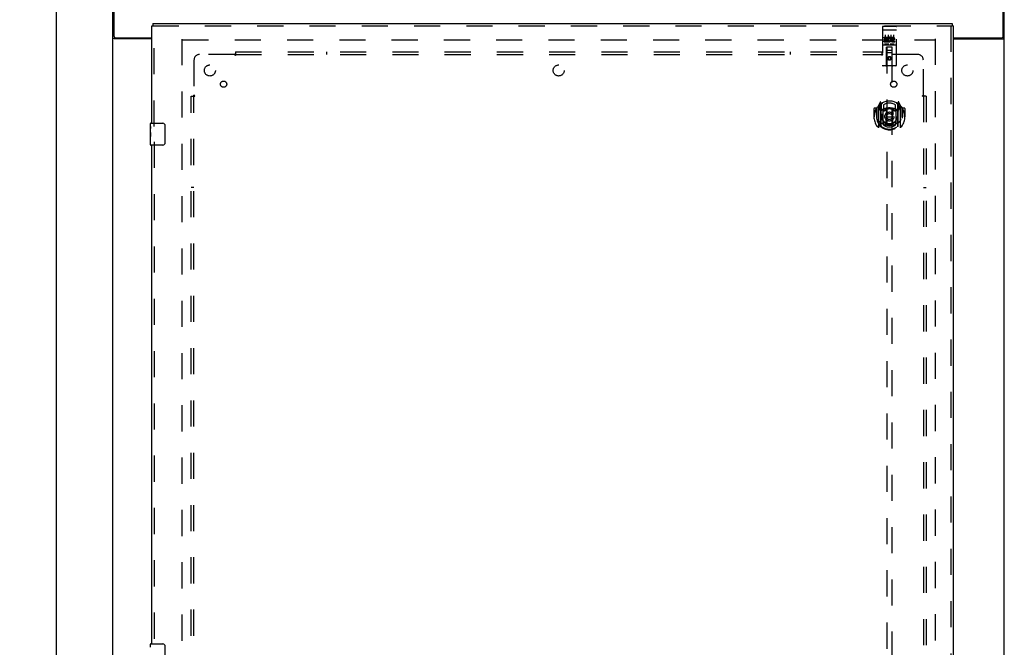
# Model space of a CAD drawing. Header units: inches. Extents: x 0 to 215, y 0 to 139.
# Tile 49 of 117: x 62 to 106, y 64 to 92. Entities that reach past the tile are written whole.
import ezdxf

# ---------------------------------------------------------------- set-up
doc = ezdxf.new("R2010")
doc.units = ezdxf.units.IN
doc.header["$LTSCALE"] = 11.804375
doc.header["$MEASUREMENT"] = 0
doc.linetypes.add('HIDDEN', pattern=[0.2, 0.1, -0.1])
doc.layers.get('0').update_dxf_attribs({"linetype": 'CONTINUOUS'})
for name, color, linetype in [('DEFAULT_2', 8, 'HIDDEN'), ('DIMENSIONS', 7, 'CONTINUOUS'), ('DOOR_ASSEMBLY', 7, 'CONTINUOUS'), ('SUBPANEL', 7, 'CONTINUOUS')]:
    doc.layers.add(name, color=color, linetype=linetype)
doc.styles.get("Standard").update_dxf_attribs({"font": 'arial.ttf'})
doc.dimstyles.new('DIMSTYLE_1', dxfattribs={"dimtxt": 0.946875, "dimasz": 1.2625, "dimexe": 0.09, "dimexo": 0.07, "dimgap": 0.0375, "dimtad": 0, "dimtih": 1, "dimtoh": 1, "dimzin": 4, "dimdsep": 46, "dimtxsty": 'Standard', "dimblk": '_FILLED', "dimblk1": '_FILLED', "dimblk2": '_FILLED', "dimcen": 0.09, "dimadec": 3, "dimazin": 1, "dimtfac": 1, "dimtdec": 3, "dimtofl": 0, "dimtmove": 0, "dimatfit": 3, "dimldrblk": '_FILLED', "dimfxl": 0, "dimtolj": 1, "dimtzin": 4, "dimarcsym": 0})

# ---------------------------------------------------------------- blocks, each defined once
blk = doc.blocks.new('_FILLED')
at = {"color": 0, "linetype": 'ByBlock'}
blk.add_solid([(0, 0), (-1, 0.2), (-1, -0.2)], dxfattribs=at)
blk = doc.blocks.new('*D10')
at = {"layer": 'DIMENSIONS', "color": 2, "linetype": 'Continuous'}
for p, q in [((65.304, 95.001), (62.38, 95.001)), ((63.516, 95.001), (63.516, 52.948)), ((63.516, 9.001), (63.516, 51.054)), ((65.304, 9.001), (62.38, 9.001))]:
    blk.add_line(p, q, dxfattribs=at)
at = {"layer": 'DIMENSIONS', "color": 2, "linetype": 'Continuous', "xscale": 1.2625, "yscale": 1.2625, "zscale": 1.2625}
for p, rotation in [((63.516, 95.001), 90), ((63.516, 9.001), 270)]:
    blk.add_blockref('_FILLED', p, dxfattribs=dict(at, rotation=rotation))
at = {"layer": 'DIMENSIONS', "color": 2, "linetype": 'Continuous', "insert": (63.516, 52.474), "char_height": 0.9469, "width": 3.30878, "attachment_point": 2, "line_spacing_factor": 0.9}
blk.add_mtext('86.00', dxfattribs=at)

msp = doc.modelspace()

# ---------------------------------------------------------------- linework, layer by layer
at = {"color": 3, "linetype": 'Continuous'}
for p, q in [((66.075, 9.105), (66.075, 94.897)), ((66.127, 91.665), (66.127, 95.001)), ((106.273, 91.665), (106.273, 95.001)), ((106.325, 9.105), (106.325, 94.897)), ((66.187, 91.605), (67.825, 91.605)), ((104.013, 91.605), (106.213, 91.605)), ((67.825, 91.553), (66.145, 91.553)), ((104.013, 91.553), (106.256, 91.553))]:
    msp.add_line(p, q, dxfattribs=at)
for points in [[(66.119, 91.565), (66.111, 91.567), (66.107, 91.569), (66.103, 91.57), (66.1, 91.572), (66.096, 91.573), (66.093, 91.574), (66.09, 91.576), (66.087, 91.577), (66.085, 91.579), (66.082, 91.581), (66.081, 91.582), (66.079, 91.584), (66.078, 91.586), (66.077, 91.588), (66.076, 91.589), (66.076, 91.591), (66.075, 91.594)], [(66.145, 91.553), (66.143, 91.554), (66.141, 91.556), (66.138, 91.558), (66.135, 91.559), (66.131, 91.561), (66.127, 91.562), (66.123, 91.563), (66.119, 91.565)], [(106.256, 91.553), (106.258, 91.554), (106.26, 91.556), (106.263, 91.558), (106.266, 91.559), (106.27, 91.561), (106.274, 91.562), (106.278, 91.563), (106.282, 91.565), (106.29, 91.567)], [(106.29, 91.567), (106.294, 91.569), (106.298, 91.57), (106.301, 91.572), (106.305, 91.573), (106.308, 91.574), (106.311, 91.576), (106.314, 91.577), (106.316, 91.579), (106.318, 91.581), (106.32, 91.582), (106.322, 91.584), (106.323, 91.586), (106.324, 91.588), (106.325, 91.589), (106.325, 91.591), (106.325, 91.594)]]:
    msp.add_lwpolyline(points, dxfattribs=at)
for centre, start, end in [((66.187, 91.665), 180, 270), ((106.213, 91.665), 270, 360)]:
    msp.add_arc(centre, 0.06, start, end, dxfattribs=at)
at = {"layer": 'DEFAULT_2', "color": 8, "linetype": 'HIDDEN'}
for p, q in [((69.2, 12.449), (69.2, 91.553)), ((69.214, 91.501), (103.186, 91.501)), ((103.2, 91.553), (103.2, 12.449))]:
    msp.add_line(p, q, dxfattribs=at)
at = {"layer": 'DOOR_ASSEMBLY', "color": 3, "linetype": 'Continuous'}
for p, q in [((67.825, 87.751), (67.825, 92.147)), ((67.867, 92.251), (103.971, 92.251)), ((104.013, 92.147), (104.013, 11.855)), ((67.825, 64.251), (67.825, 86.751))]:
    msp.add_line(p, q, dxfattribs=at)
at = {"layer": 'DOOR_ASSEMBLY', "color": 7, "linetype": 'Continuous'}
for p, q in [((67.825, 92.147), (67.867, 92.147)), ((67.867, 92.251), (67.867, 92.147)), ((103.971, 92.251), (103.971, 92.147)), ((104.013, 92.147), (103.971, 92.147)), ((67.765, 87.59), (67.765, 87.736)), ((67.78, 87.751), (68.32, 87.751)), ((68.42, 87.651), (68.42, 86.851)), ((67.765, 87.332), (67.765, 87.589)), ((67.771, 87.534), (67.765, 87.534)), ((67.765, 87.366), (67.772, 87.366)), ((67.765, 86.766), (67.765, 87.33)), ((67.767, 87.303), (67.765, 87.303)), ((67.765, 87.171), (67.771, 87.171)), ((67.767, 87.305), (67.769, 87.283)), ((67.772, 87.366), (67.772, 87.502)), ((67.765, 87.135), (67.772, 87.135)), ((67.765, 87.073), (67.772, 87.073)), ((67.765, 86.905), (67.772, 86.905)), ((67.772, 86.905), (67.772, 87.135)), ((68.32, 86.751), (67.78, 86.751)), ((67.765, 64.09), (67.765, 64.236)), ((67.78, 64.251), (68.32, 64.251)), ((68.42, 64.151), (68.42, 63.351))]:
    msp.add_line(p, q, dxfattribs=at)
at = {"layer": 'DOOR_ASSEMBLY', "color": 8, "linetype": 'HIDDEN'}
for p, q in [((67.867, 92.147), (103.971, 92.147)), ((67.929, 87.596), (67.929, 92.147)), ((100.825, 92.088), (100.825, 90.363)), ((100.855, 92.118), (101.42, 92.118)), ((101.45, 90.363), (101.45, 92.088)), ((103.909, 92.147), (103.909, 11.855)), ((100.842, 91.96), (100.841, 91.959)), ((100.843, 91.96), (100.842, 91.96)), ((100.844, 91.96), (100.843, 91.96)), ((100.844, 91.96), (100.844, 91.96)), ((100.845, 91.96), (100.844, 91.96)), ((100.846, 91.96), (100.845, 91.96)), ((100.847, 91.96), (100.846, 91.96)), ((100.848, 91.96), (100.847, 91.96)), ((100.848, 91.96), (100.848, 91.96)), ((100.849, 91.96), (100.848, 91.96)), ((100.85, 91.96), (100.849, 91.96)), ((100.851, 91.96), (100.85, 91.96)), ((100.852, 91.96), (100.851, 91.96)), ((100.852, 91.96), (100.852, 91.96)), ((100.853, 91.96), (100.852, 91.96)), ((100.854, 91.96), (100.853, 91.96)), ((100.855, 91.96), (100.854, 91.96)), ((100.855, 91.96), (101.42, 91.96)), ((100.906, 91.583), (100.906, 91.626)), ((100.906, 91.626), (101.062, 91.626)), ((100.95, 91.727), (100.95, 91.421)), ((101.062, 91.448), (101.062, 91.626)), ((101.087, 91.577), (101.07, 91.617)), ((101.075, 91.727), (101.075, 91.421)), ((101.2, 91.727), (101.2, 91.421)), ((101.218, 91.583), (101.218, 91.626)), ((101.218, 91.626), (101.311, 91.626)), ((101.325, 91.727), (101.325, 91.421)), ((101.42, 91.96), (101.421, 91.96)), ((101.421, 91.96), (101.422, 91.96)), ((101.422, 91.96), (101.423, 91.96)), ((101.423, 91.96), (101.424, 91.96)), ((101.424, 91.96), (101.425, 91.96)), ((101.425, 91.96), (101.425, 91.96)), ((101.425, 91.96), (101.426, 91.96)), ((101.426, 91.96), (101.427, 91.96)), ((101.427, 91.96), (101.428, 91.96)), ((101.428, 91.96), (101.429, 91.96)), ((101.429, 91.96), (101.43, 91.96)), ((101.43, 91.96), (101.43, 91.96)), ((101.43, 91.96), (101.431, 91.96)), ((101.431, 91.96), (101.432, 91.96)), ((101.432, 91.96), (101.433, 91.96)), ((101.433, 91.96), (101.433, 91.96)), ((100.855, 91.29), (101.42, 91.29)), ((100.906, 91.583), (101.02, 91.583)), ((100.906, 91.412), (100.906, 91.455)), ((100.906, 91.455), (101.02, 91.455)), ((100.906, 91.412), (101.062, 91.412)), ((100.927, 91.498), (100.927, 91.541)), ((100.927, 91.541), (101.02, 91.541)), ((100.927, 91.498), (101.02, 91.498)), ((101.099, 91.306), (100.927, 91.306)), ((101.008, 90.363), (101.011, 91.173)), ((101.033, 91.173), (101.011, 91.173)), ((101.013, 91.173), (101.013, 54.172)), ((101.02, 91.541), (101.02, 91.583)), ((101.02, 91.455), (101.02, 91.498)), ((101.243, 91.173), (101.033, 91.173)), ((101.062, 91.448), (101.075, 91.467)), ((101.062, 91.412), (101.062, 91.425)), ((101.066, 91.423), (101.062, 91.425)), ((101.349, 91.306), (101.177, 91.306)), ((101.218, 91.583), (101.311, 91.583)), ((101.264, 91.173), (101.243, 91.173)), ((101.263, 54.172), (101.263, 91.173)), ((101.268, 90.363), (101.264, 91.173)), ((101.278, 91.498), (101.325, 91.498)), ((101.282, 91.539), (101.311, 91.539)), ((101.282, 91.455), (101.375, 91.455)), ((101.282, 91.412), (101.375, 91.412)), ((101.375, 91.412), (101.375, 91.455)), ((101.265, 90.923), (101.01, 90.923)), ((101.053, 91.048), (101.223, 91.048)), ((101.138, 90.745), (101.075, 90.709)), ((101.075, 90.709), (101.075, 90.637)), ((101.075, 90.709), (101.085, 90.703)), ((101.138, 90.734), (101.085, 90.703)), ((101.138, 90.745), (101.138, 90.734)), ((101.2, 90.709), (101.138, 90.745)), ((101.19, 90.703), (101.138, 90.734)), ((101.2, 90.709), (101.19, 90.703)), ((101.2, 90.637), (101.2, 90.709)), ((101.42, 90.333), (100.855, 90.333)), ((101.075, 90.637), (101.085, 90.643)), ((101.075, 90.637), (101.138, 90.601)), ((101.085, 90.703), (101.085, 90.643)), ((101.085, 90.643), (101.138, 90.612)), ((101.138, 90.612), (101.19, 90.643)), ((101.138, 90.601), (101.2, 90.637)), ((101.138, 90.601), (101.138, 90.612)), ((101.19, 90.643), (101.19, 90.703)), ((101.2, 90.637), (101.19, 90.643)), ((100.638, 88.513), (100.638, 87.546)), ((100.713, 88.699), (100.642, 88.524)), ((100.695, 88.508), (100.695, 88.358)), ((100.763, 88.508), (100.695, 88.508)), ((100.704, 88.501), (100.733, 88.455)), ((100.735, 88.619), (100.734, 88.619)), ((100.734, 88.619), (100.734, 88.619)), ((100.734, 88.619), (100.734, 88.619)), ((100.755, 88.616), (100.741, 88.696)), ((100.755, 87.599), (100.755, 88.616)), ((100.763, 88.568), (100.833, 88.677)), ((100.763, 87.624), (100.763, 88.627)), ((100.765, 88.603), (100.765, 88.395)), ((100.863, 88.581), (100.863, 88.328)), ((101.413, 88.328), (101.413, 88.581)), ((101.443, 88.677), (101.513, 88.568)), ((101.51, 88.395), (101.51, 88.603)), ((101.513, 87.624), (101.513, 88.627)), ((101.58, 88.508), (101.513, 88.508)), ((101.535, 88.696), (101.52, 88.616)), ((101.52, 88.616), (101.52, 87.599)), ((101.542, 88.619), (101.537, 88.622)), ((101.543, 88.455), (101.572, 88.501)), ((101.634, 88.524), (101.563, 88.699)), ((101.58, 88.358), (101.58, 88.508)), ((101.638, 87.546), (101.638, 88.513)), ((100.438, 88.403), (100.438, 88.029)), ((100.555, 88.418), (100.453, 88.418)), ((100.555, 88.418), (100.555, 88.029)), ((100.563, 88.403), (100.555, 88.418)), ((100.563, 88.44), (100.563, 87.983)), ((100.695, 88.358), (100.755, 88.358)), ((100.855, 88.357), (100.783, 88.357)), ((100.785, 88.375), (100.851, 88.375)), ((100.855, 87.716), (100.855, 88.347)), ((100.975, 88.374), (101.005, 88.029)), ((101.301, 88.374), (101.27, 88.029)), ((101.493, 88.357), (101.42, 88.357)), ((101.42, 88.347), (101.42, 87.716)), ((101.425, 88.375), (101.49, 88.375)), ((101.52, 88.358), (101.58, 88.358)), ((101.72, 88.418), (101.712, 88.403)), ((101.713, 88.44), (101.713, 87.983)), ((101.72, 88.029), (101.72, 88.418)), ((101.823, 88.418), (101.72, 88.418)), ((101.838, 88.403), (101.838, 88.029)), ((100.438, 88.029), (100.453, 88.029)), ((100.555, 88.029), (100.57, 88.029)), ((100.563, 87.983), (100.563, 87.98)), ((100.863, 87.767), (100.863, 87.664)), ((100.975, 87.69), (101.005, 88.029)), ((101.005, 88.029), (101.27, 88.029)), ((101.301, 87.69), (101.27, 88.029)), ((101.413, 87.664), (101.413, 87.767)), ((101.72, 88.029), (101.705, 88.029)), ((101.713, 87.983), (101.713, 87.98)), ((101.823, 88.029), (101.838, 88.029)), ((67.929, 86.906), (67.929, 64.096))]:
    msp.add_line(p, q, dxfattribs=at)
for points in [[(100.841, 91.959), (100.841, 91.959), (100.841, 91.959), (100.84, 91.959), (100.84, 91.959), (100.839, 91.959), (100.839, 91.959), (100.839, 91.959), (100.838, 91.959), (100.838, 91.959), (100.838, 91.959), (100.837, 91.959), (100.837, 91.959), (100.837, 91.959), (100.836, 91.959), (100.836, 91.959), (100.836, 91.959), (100.835, 91.958), (100.835, 91.958), (100.835, 91.958), (100.835, 91.958), (100.834, 91.958), (100.834, 91.958), (100.834, 91.958), (100.833, 91.958), (100.833, 91.958), (100.833, 91.958), (100.832, 91.958), (100.832, 91.958), (100.832, 91.958), (100.832, 91.957), (100.831, 91.957), (100.831, 91.957), (100.831, 91.957), (100.831, 91.957), (100.83, 91.957), (100.83, 91.957), (100.83, 91.957), (100.83, 91.957), (100.83, 91.957), (100.829, 91.957), (100.829, 91.956), (100.829, 91.956), (100.829, 91.956), (100.829, 91.956), (100.828, 91.956), (100.828, 91.956), (100.828, 91.956), (100.828, 91.956), (100.828, 91.956), (100.828, 91.956), (100.827, 91.956), (100.827, 91.955), (100.827, 91.955), (100.827, 91.955), (100.827, 91.955), (100.827, 91.955), (100.827, 91.955), (100.826, 91.955), (100.826, 91.955), (100.826, 91.955), (100.826, 91.955), (100.826, 91.954), (100.826, 91.954), (100.826, 91.954), (100.826, 91.954), (100.826, 91.954), (100.826, 91.954), (100.826, 91.954), (100.826, 91.954), (100.826, 91.954), (100.826, 91.954), (100.825, 91.953), (100.825, 91.953), (100.825, 91.953), (100.825, 91.953), (100.825, 91.953), (100.825, 91.953)], [(101.433, 91.96), (101.434, 91.96), (101.435, 91.959), (101.435, 91.959), (101.435, 91.959), (101.436, 91.959), (101.436, 91.959), (101.436, 91.959), (101.437, 91.959), (101.437, 91.959), (101.437, 91.959), (101.438, 91.959), (101.438, 91.959), (101.438, 91.959), (101.439, 91.959), (101.439, 91.959), (101.439, 91.959), (101.44, 91.959), (101.44, 91.959), (101.44, 91.958), (101.441, 91.958), (101.441, 91.958), (101.441, 91.958), (101.442, 91.958), (101.442, 91.958), (101.442, 91.958), (101.442, 91.958), (101.443, 91.958), (101.443, 91.958), (101.443, 91.958), (101.444, 91.958), (101.444, 91.958), (101.444, 91.957), (101.444, 91.957), (101.445, 91.957), (101.445, 91.957), (101.445, 91.957), (101.445, 91.957), (101.446, 91.957), (101.446, 91.957), (101.446, 91.957), (101.446, 91.957), (101.446, 91.957), (101.447, 91.956), (101.447, 91.956), (101.447, 91.956), (101.447, 91.956), (101.447, 91.956), (101.448, 91.956), (101.448, 91.956), (101.448, 91.956), (101.448, 91.956), (101.448, 91.956), (101.448, 91.956), (101.449, 91.955), (101.449, 91.955), (101.449, 91.955), (101.449, 91.955), (101.449, 91.955), (101.449, 91.955), (101.449, 91.955), (101.449, 91.955), (101.45, 91.955), (101.45, 91.955), (101.45, 91.954), (101.45, 91.954), (101.45, 91.954), (101.45, 91.954), (101.45, 91.954), (101.45, 91.954), (101.45, 91.954), (101.45, 91.954), (101.45, 91.954), (101.45, 91.954), (101.45, 91.953), (101.45, 91.953), (101.45, 91.953), (101.45, 91.953), (101.45, 91.953), (101.45, 91.953)], [(100.927, 91.306), (100.927, 91.306), (100.927, 91.306), (100.926, 91.306), (100.926, 91.306), (100.926, 91.306), (100.926, 91.306), (100.926, 91.306), (100.925, 91.306), (100.925, 91.306), (100.925, 91.306), (100.925, 91.306), (100.925, 91.306), (100.924, 91.306), (100.924, 91.306), (100.924, 91.306), (100.924, 91.307), (100.924, 91.307), (100.924, 91.307), (100.924, 91.307), (100.923, 91.307), (100.923, 91.307), (100.923, 91.307), (100.923, 91.307), (100.923, 91.307), (100.923, 91.307), (100.923, 91.307), (100.922, 91.307), (100.922, 91.307), (100.922, 91.307), (100.922, 91.307), (100.922, 91.307), (100.922, 91.307), (100.922, 91.307), (100.922, 91.307), (100.921, 91.307), (100.921, 91.307), (100.921, 91.307), (100.921, 91.307), (100.921, 91.307), (100.921, 91.307), (100.921, 91.307), (100.921, 91.307), (100.921, 91.307), (100.921, 91.307), (100.92, 91.308), (100.92, 91.308)], [(101.105, 91.308), (101.105, 91.308), (101.105, 91.307), (101.105, 91.307), (101.105, 91.307), (101.105, 91.307), (101.105, 91.307), (101.105, 91.307), (101.105, 91.307), (101.105, 91.307), (101.104, 91.307), (101.104, 91.307), (101.104, 91.307), (101.104, 91.307), (101.104, 91.307), (101.104, 91.307), (101.104, 91.307), (101.104, 91.307), (101.104, 91.307), (101.103, 91.307), (101.103, 91.307), (101.103, 91.307), (101.103, 91.307), (101.103, 91.307), (101.103, 91.307), (101.103, 91.307), (101.102, 91.307), (101.102, 91.307), (101.102, 91.307), (101.102, 91.307), (101.102, 91.307), (101.102, 91.306), (101.101, 91.306), (101.101, 91.306), (101.101, 91.306), (101.101, 91.306), (101.101, 91.306), (101.101, 91.306), (101.1, 91.306), (101.1, 91.306), (101.1, 91.306), (101.1, 91.306), (101.1, 91.306), (101.099, 91.306), (101.099, 91.306), (101.099, 91.306)], [(101.177, 91.306), (101.177, 91.306), (101.177, 91.306), (101.176, 91.306), (101.176, 91.306), (101.176, 91.306), (101.176, 91.306), (101.176, 91.306), (101.175, 91.306), (101.175, 91.306), (101.175, 91.306), (101.175, 91.306), (101.175, 91.306), (101.174, 91.306), (101.174, 91.306), (101.174, 91.306), (101.174, 91.307), (101.174, 91.307), (101.174, 91.307), (101.174, 91.307), (101.173, 91.307), (101.173, 91.307), (101.173, 91.307), (101.173, 91.307), (101.173, 91.307), (101.173, 91.307), (101.173, 91.307), (101.172, 91.307), (101.172, 91.307), (101.172, 91.307), (101.172, 91.307), (101.172, 91.307), (101.172, 91.307), (101.172, 91.307), (101.172, 91.307), (101.171, 91.307), (101.171, 91.307), (101.171, 91.307), (101.171, 91.307), (101.171, 91.307), (101.171, 91.307), (101.171, 91.307), (101.171, 91.307), (101.171, 91.307), (101.171, 91.307), (101.171, 91.308), (101.17, 91.308)], [(101.355, 91.308), (101.355, 91.308), (101.355, 91.307), (101.355, 91.307), (101.355, 91.307), (101.355, 91.307), (101.355, 91.307), (101.355, 91.307), (101.355, 91.307), (101.355, 91.307), (101.354, 91.307), (101.354, 91.307), (101.354, 91.307), (101.354, 91.307), (101.354, 91.307), (101.354, 91.307), (101.354, 91.307), (101.354, 91.307), (101.354, 91.307), (101.353, 91.307), (101.353, 91.307), (101.353, 91.307), (101.353, 91.307), (101.353, 91.307), (101.353, 91.307), (101.353, 91.307), (101.352, 91.307), (101.352, 91.307), (101.352, 91.307), (101.352, 91.307), (101.352, 91.307), (101.352, 91.306), (101.352, 91.306), (101.351, 91.306), (101.351, 91.306), (101.351, 91.306), (101.351, 91.306), (101.351, 91.306), (101.35, 91.306), (101.35, 91.306), (101.35, 91.306), (101.35, 91.306), (101.35, 91.306), (101.349, 91.306), (101.349, 91.306), (101.349, 91.306)], [(100.593, 88.468), (100.593, 88.469), (100.594, 88.47), (100.595, 88.471), (100.595, 88.471), (100.596, 88.472), (100.597, 88.473), (100.598, 88.474), (100.598, 88.475), (100.599, 88.475), (100.6, 88.476), (100.601, 88.477), (100.601, 88.478), (100.602, 88.478), (100.603, 88.479), (100.604, 88.48), (100.605, 88.48), (100.605, 88.481), (100.606, 88.482), (100.607, 88.482), (100.608, 88.483), (100.609, 88.483), (100.61, 88.484), (100.61, 88.485), (100.611, 88.485), (100.612, 88.486), (100.613, 88.486), (100.614, 88.487), (100.615, 88.487), (100.616, 88.488), (100.617, 88.488), (100.618, 88.489), (100.618, 88.489), (100.619, 88.49), (100.62, 88.49)], [(101.655, 88.49), (101.656, 88.49), (101.657, 88.489), (101.658, 88.489), (101.659, 88.488), (101.66, 88.488), (101.661, 88.487), (101.662, 88.487), (101.663, 88.486), (101.664, 88.486), (101.665, 88.485), (101.665, 88.485), (101.666, 88.484), (101.667, 88.483), (101.668, 88.483), (101.669, 88.482), (101.67, 88.482), (101.67, 88.481), (101.671, 88.48), (101.672, 88.48), (101.673, 88.479), (101.674, 88.478), (101.674, 88.478), (101.675, 88.477), (101.676, 88.476), (101.677, 88.475), (101.678, 88.475), (101.678, 88.474), (101.679, 88.473), (101.68, 88.472), (101.681, 88.471), (101.681, 88.471), (101.682, 88.47), (101.683, 88.469), (101.683, 88.468)], [(100.605, 87.916), (100.609, 87.911), (100.612, 87.906), (100.615, 87.901), (100.617, 87.896), (100.62, 87.892), (100.623, 87.888), (100.626, 87.883), (100.628, 87.88), (100.631, 87.876), (100.633, 87.872), (100.636, 87.869), (100.638, 87.865), (100.64, 87.862), (100.643, 87.859), (100.645, 87.856), (100.647, 87.853), (100.649, 87.851), (100.652, 87.848), (100.654, 87.845), (100.656, 87.843), (100.658, 87.841), (100.66, 87.838), (100.662, 87.836), (100.663, 87.834), (100.665, 87.832), (100.667, 87.83), (100.669, 87.828), (100.671, 87.826), (100.672, 87.825), (100.674, 87.823), (100.676, 87.821), (100.677, 87.82), (100.679, 87.818), (100.681, 87.817), (100.682, 87.816), (100.684, 87.814)], [(101.326, 87.673), (101.32, 87.671), (101.315, 87.67), (101.31, 87.668), (101.304, 87.667), (101.299, 87.666), (101.293, 87.664), (101.288, 87.663), (101.282, 87.662), (101.277, 87.661), (101.271, 87.66), (101.266, 87.659), (101.26, 87.658), (101.255, 87.657), (101.249, 87.656), (101.244, 87.655), (101.238, 87.654), (101.233, 87.653), (101.227, 87.653), (101.222, 87.652), (101.216, 87.651), (101.211, 87.651), (101.205, 87.65), (101.199, 87.65), (101.194, 87.649), (101.188, 87.649), (101.183, 87.648), (101.177, 87.648), (101.171, 87.648), (101.166, 87.647), (101.16, 87.647), (101.155, 87.647), (101.149, 87.647), (101.144, 87.647), (101.138, 87.647), (101.132, 87.647), (101.127, 87.647), (101.121, 87.647), (101.116, 87.647), (101.11, 87.647), (101.104, 87.648), (101.099, 87.648), (101.093, 87.648), (101.088, 87.649), (101.082, 87.649), (101.076, 87.65), (101.071, 87.65), (101.065, 87.651), (101.06, 87.651), (101.054, 87.652), (101.049, 87.653), (101.043, 87.653), (101.038, 87.654), (101.032, 87.655), (101.026, 87.656), (101.021, 87.657), (101.015, 87.658), (101.01, 87.659), (101.004, 87.66), (100.999, 87.661), (100.993, 87.662), (100.988, 87.663), (100.983, 87.664), (100.977, 87.666), (100.972, 87.667), (100.966, 87.668), (100.961, 87.67), (100.955, 87.671), (100.95, 87.673)], [(101.592, 87.814), (101.594, 87.816), (101.595, 87.817), (101.597, 87.818), (101.598, 87.82), (101.6, 87.821), (101.602, 87.823), (101.603, 87.825), (101.605, 87.826), (101.607, 87.828), (101.609, 87.83), (101.611, 87.832), (101.612, 87.834), (101.614, 87.836), (101.616, 87.838), (101.618, 87.841), (101.62, 87.843), (101.622, 87.845), (101.624, 87.848), (101.626, 87.851), (101.629, 87.853), (101.631, 87.856), (101.633, 87.859), (101.635, 87.862), (101.638, 87.865), (101.64, 87.869), (101.643, 87.872), (101.645, 87.876), (101.648, 87.88), (101.65, 87.883), (101.653, 87.888), (101.656, 87.892), (101.658, 87.896), (101.661, 87.901), (101.664, 87.906), (101.667, 87.911), (101.67, 87.916)], [(100.62, 87.569), (100.619, 87.569), (100.618, 87.57), (100.618, 87.57), (100.617, 87.57), (100.616, 87.571), (100.615, 87.571), (100.614, 87.572), (100.613, 87.572), (100.612, 87.573), (100.611, 87.574), (100.61, 87.574), (100.61, 87.575), (100.609, 87.575), (100.608, 87.576), (100.607, 87.576), (100.606, 87.577), (100.605, 87.578), (100.605, 87.578), (100.604, 87.579), (100.603, 87.58), (100.602, 87.58), (100.601, 87.581), (100.601, 87.582), (100.6, 87.583), (100.599, 87.583), (100.598, 87.584), (100.598, 87.585), (100.597, 87.586), (100.596, 87.586), (100.595, 87.587), (100.595, 87.588), (100.594, 87.589), (100.593, 87.59), (100.593, 87.591)], [(101.683, 87.591), (101.683, 87.59), (101.682, 87.589), (101.681, 87.588), (101.681, 87.587), (101.68, 87.586), (101.679, 87.586), (101.678, 87.585), (101.678, 87.584), (101.677, 87.583), (101.676, 87.583), (101.675, 87.582), (101.674, 87.581), (101.674, 87.58), (101.673, 87.58), (101.672, 87.579), (101.671, 87.578), (101.67, 87.578), (101.67, 87.577), (101.669, 87.576), (101.668, 87.576), (101.667, 87.575), (101.666, 87.575), (101.665, 87.574), (101.665, 87.574), (101.664, 87.573), (101.663, 87.572), (101.662, 87.572), (101.661, 87.571), (101.66, 87.571), (101.659, 87.57), (101.658, 87.57), (101.657, 87.57), (101.656, 87.569), (101.655, 87.569)]]:
    msp.add_lwpolyline(points, dxfattribs=at)
at = {"layer": 'DOOR_ASSEMBLY', "color": 7, "linetype": 'Continuous'}
for points in [[(68.414, 87.687), (68.416, 87.681), (68.417, 87.675), (68.419, 87.669), (68.42, 87.663), (68.42, 87.657), (68.42, 87.651)], [(67.765, 87.59), (67.766, 87.586), (67.766, 87.582), (67.767, 87.576), (67.768, 87.563)], [(67.765, 87.332), (67.766, 87.324), (67.766, 87.315), (67.767, 87.305)], [(67.768, 87.563), (67.769, 87.556), (67.77, 87.547), (67.771, 87.539)], [(67.769, 87.283), (67.77, 87.271), (67.771, 87.259), (67.771, 87.247), (67.772, 87.234), (67.772, 87.222), (67.772, 87.209), (67.772, 87.196), (67.772, 87.183), (67.771, 87.171), (67.771, 87.158), (67.77, 87.146)], [(67.771, 87.539), (67.771, 87.53), (67.772, 87.521), (67.772, 87.512), (67.772, 87.502)], [(68.42, 86.851), (68.42, 86.845), (68.42, 86.838), (68.419, 86.832), (68.417, 86.826), (68.416, 86.82), (68.414, 86.815)], [(68.414, 64.187), (68.416, 64.181), (68.417, 64.175), (68.419, 64.169), (68.42, 64.163), (68.42, 64.157), (68.42, 64.151)]]:
    msp.add_lwpolyline(points, dxfattribs=at)
at = {"layer": 'DOOR_ASSEMBLY', "color": 8, "linetype": 'HIDDEN'}
for centre, radius in [((101.138, 90.673), 0.085), ((101.138, 90.673), 0.0845), ((101.138, 88.047), 0.35), ((101.138, 88.047), 0.335), ((101.138, 88.047), 0.205), ((101.138, 88.047), 0.133)]:
    msp.add_circle(centre, radius, dxfattribs=at)
for centre, radius, start, end in [((100.855, 92.088), 0.03, 90, 180), ((101.42, 92.088), 0.03, 0, 90), ((101.112, 91.519), 0.107, 244.2636, 113.4027), ((101.311, 91.561), 0.0644, 282.2995, 90.0775), ((100.855, 91.26), 0.03, 90, 180), ((101.053, 91.133), 0.04, 90, 180), ((101.112, 91.519), 0.0639, 234.8895, 113.4026), ((101.282, 91.476), 0.0635, 90, 270), ((101.223, 91.133), 0.04, 0, 90), ((101.282, 91.477), 0.0219, 100.307, 270), ((101.311, 91.561), 0.0219, 269.9011, 90), ((101.42, 91.26), 0.03, 0, 90), ((101.053, 91.088), 0.04, 180, 270), ((101.223, 91.088), 0.04, 270, 360), ((100.855, 90.363), 0.03, 180, 270), ((100.978, 90.363), 0.03, 270, 360), ((101.298, 90.363), 0.03, 180, 270), ((101.42, 90.363), 0.03, 270, 360), ((101.138, 88.029), 0.7, 125.5126, 54.4874), ((101.138, 88.047), 0.7, 35.2961, 144.7039), ((100.653, 88.513), 0.015, 135.0748, 180), ((100.708, 88.503), 0.005, 90, 212.6792), ((100.726, 88.694), 0.015, 10, 158.1959), ((100.743, 88.583), 0.02, 0, 125.5126), ((100.745, 88.603), 0.02, 0, 125.2543), ((100.783, 88.627), 0.02, 121.4688, 179.9992), ((101.138, 88.047), 0.6, 62.7204, 117.2796), ((101.493, 88.627), 0.02, 0, 58.5295), ((101.53, 88.603), 0.02, 54.7457, 180), ((101.533, 88.583), 0.02, 54.4874, 180), ((101.549, 88.694), 0.015, 21.8041, 170), ((101.568, 88.503), 0.005, 327.3208, 90), ((101.623, 88.513), 0.015, 0, 44.9252), ((100.453, 88.403), 0.015, 90, 180), ((101.138, 88.029), 0.685, 146.9885, 180), ((100.583, 88.44), 0.02, 144.7039, 180), ((101.138, 87.717), 0.7, 53.2319, 126.7681), ((100.575, 88.353), 0.188, 0, 32.6792), ((100.783, 88.377), 0.02, 180, 270), ((100.785, 88.395), 0.02, 180, 270), ((100.851, 88.395), 0.02, 270, 293.464), ((100.87, 88.347), 0.015, 112.9863, 180), ((101.138, 87.735), 0.7, 66.536, 113.464), ((100.893, 88.328), 0.03, 180, 311.1261), ((101.138, 88.047), 0.343, 48.8739, 131.1261), ((100.955, 88.372), 0.02, 5.0796, 105.6131), ((101.321, 88.372), 0.02, 74.3869, 174.9204), ((101.383, 88.328), 0.03, 228.8739, 360), ((101.405, 88.347), 0.015, 0, 67.0137), ((101.425, 88.395), 0.02, 246.536, 270), ((101.49, 88.395), 0.02, 270, 360), ((101.493, 88.377), 0.02, 270, 360), ((101.701, 88.353), 0.188, 147.3208, 180), ((101.693, 88.44), 0.02, 0, 35.2961), ((101.138, 88.029), 0.685, 0, 33.0115), ((101.823, 88.403), 0.015, 0, 90), ((101.138, 88.032), 0.583, 180.2464, 359.7536), ((100.583, 87.983), 0.02, 180, 187.6622), ((101.138, 88.057), 0.58, 187.6622, 352.3378), ((101.138, 88.347), 0.7, 229.529, 310.471), ((100.77, 87.599), 0.015, 180, 229.6413), ((100.783, 87.624), 0.02, 180, 230.6594), ((100.87, 87.716), 0.015, 180, 247.0137), ((100.893, 87.767), 0.03, 48.8739, 180), ((101.138, 88.057), 0.48, 235.0461, 304.9539), ((101.138, 88.047), 0.343, 228.8739, 311.1261), ((100.955, 87.692), 0.02, 254.4248, 354.9204), ((101.32, 87.692), 0.02, 185.0796, 285.5752), ((101.383, 87.767), 0.03, 0, 131.1261), ((101.405, 87.716), 0.015, 292.9863, 360), ((101.493, 87.624), 0.02, 309.3378, 359.9984), ((101.505, 87.599), 0.015, 310.3587, 360), ((101.693, 87.983), 0.02, 352.3378, 360), ((100.653, 87.546), 0.015, 180, 224.9252), ((101.623, 87.546), 0.015, 315.0748, 360)]:
    msp.add_arc(centre, radius, start, end, dxfattribs=at)
at = {"layer": 'DOOR_ASSEMBLY', "color": 7, "linetype": 'Continuous'}
for centre, radius, start, end in [((67.78, 87.736), 0.015, 90, 180), ((68.32, 87.651), 0.1, 21.1999, 90), ((67.78, 86.766), 0.015, 180, 270), ((68.32, 86.851), 0.1, 270, 338.7946), ((67.78, 64.236), 0.015, 90, 180), ((68.32, 64.151), 0.1, 21.1999, 90)]:
    msp.add_arc(centre, radius, start, end, dxfattribs=at)
msp.add_ellipse((68.028, 87.167), major_axis=(0.263, 0), ratio=0.432808, start_param=3.141593, end_param=3.321581, dxfattribs=at)
at = {"layer": 'SUBPANEL', "color": 8, "linetype": 'HIDDEN'}
for p, q in [((71.571, 90.845), (69.982, 90.845)), ((71.59, 90.863), (71.583, 90.857)), ((71.607, 90.97), (71.607, 90.883)), ((71.607, 90.97), (100.794, 90.97)), ((71.607, 90.883), (71.607, 90.804)), ((71.607, 90.845), (100.794, 90.845)), ((75.732, 90.845), (75.732, 90.97)), ((96.669, 90.845), (96.669, 90.97)), ((100.794, 90.97), (100.794, 90.883)), ((100.794, 90.883), (100.794, 90.804)), ((102.419, 90.845), (100.83, 90.845)), ((69.732, 90.595), (69.732, 89.005)), ((102.669, 89.005), (102.669, 90.595)), ((69.607, 15.032), (69.607, 88.97)), ((69.607, 88.97), (69.693, 88.97)), ((69.693, 88.97), (69.773, 88.97)), ((69.732, 15.032), (69.732, 88.97)), ((102.628, 88.97), (102.708, 88.97)), ((102.669, 88.97), (102.669, 15.032)), ((102.688, 88.987), (102.681, 88.993)), ((102.794, 88.97), (102.708, 88.97)), ((102.794, 88.97), (102.794, 15.032)), ((69.732, 84.845), (69.607, 84.845)), ((102.669, 84.845), (102.794, 84.845))]:
    msp.add_line(p, q, dxfattribs=at)
for points in [[(71.583, 90.857), (71.581, 90.855), (71.579, 90.853), (71.578, 90.851), (71.576, 90.849), (71.574, 90.848), (71.573, 90.846), (71.571, 90.845)], [(71.584, 90.825), (71.582, 90.83), (71.58, 90.832), (71.579, 90.835), (71.577, 90.837), (71.576, 90.839), (71.574, 90.841), (71.573, 90.843), (71.571, 90.845)], [(71.607, 90.804), (71.605, 90.804), (71.603, 90.805), (71.602, 90.806), (71.6, 90.807), (71.598, 90.808), (71.597, 90.809), (71.595, 90.811), (71.594, 90.812), (71.592, 90.814), (71.591, 90.815), (71.59, 90.817), (71.588, 90.819), (71.587, 90.821), (71.586, 90.823), (71.584, 90.825)], [(71.607, 90.883), (71.605, 90.881), (71.603, 90.879), (71.602, 90.877), (71.6, 90.875), (71.599, 90.873), (71.597, 90.871), (71.596, 90.87), (71.594, 90.868), (71.593, 90.866), (71.591, 90.865), (71.59, 90.863)], [(100.794, 90.883), (100.796, 90.881), (100.797, 90.879), (100.799, 90.877), (100.801, 90.875), (100.802, 90.873), (100.804, 90.871), (100.805, 90.87), (100.807, 90.868), (100.808, 90.866), (100.81, 90.865), (100.811, 90.863)], [(100.794, 90.804), (100.796, 90.804), (100.798, 90.805), (100.799, 90.806), (100.801, 90.807), (100.802, 90.808), (100.804, 90.809), (100.806, 90.811), (100.807, 90.812), (100.809, 90.814), (100.81, 90.815), (100.811, 90.817), (100.813, 90.819), (100.814, 90.821), (100.815, 90.823), (100.817, 90.825), (100.819, 90.83)], [(100.811, 90.863), (100.818, 90.857), (100.82, 90.855), (100.821, 90.853), (100.823, 90.851), (100.825, 90.849), (100.827, 90.848), (100.828, 90.846), (100.83, 90.845)], [(100.819, 90.83), (100.821, 90.832), (100.822, 90.835), (100.824, 90.837), (100.825, 90.839), (100.827, 90.841), (100.828, 90.843), (100.83, 90.845)], [(69.693, 88.97), (69.695, 88.971), (69.697, 88.973), (69.699, 88.974), (69.701, 88.976), (69.703, 88.977), (69.705, 88.979), (69.707, 88.981), (69.708, 88.982), (69.71, 88.984), (69.711, 88.985), (69.713, 88.987)], [(69.713, 88.987), (69.719, 88.993), (69.721, 88.995), (69.723, 88.997), (69.725, 88.999), (69.727, 89), (69.729, 89.002), (69.73, 89.004), (69.732, 89.005)], [(69.746, 88.995), (69.744, 88.996), (69.742, 88.998), (69.739, 88.999), (69.737, 89.001), (69.735, 89.002), (69.733, 89.004), (69.732, 89.005)], [(69.773, 88.97), (69.772, 88.971), (69.771, 88.973), (69.77, 88.975), (69.769, 88.976), (69.768, 88.978), (69.767, 88.979), (69.766, 88.981), (69.764, 88.983), (69.763, 88.984), (69.761, 88.985), (69.759, 88.987), (69.757, 88.988), (69.755, 88.989), (69.753, 88.991), (69.751, 88.992), (69.746, 88.995)], [(102.628, 88.97), (102.629, 88.971), (102.63, 88.973), (102.631, 88.975), (102.632, 88.976), (102.633, 88.978), (102.634, 88.979), (102.635, 88.981), (102.637, 88.983), (102.638, 88.984), (102.64, 88.985), (102.642, 88.987), (102.644, 88.988), (102.646, 88.989), (102.648, 88.991), (102.65, 88.992)], [(102.65, 88.992), (102.654, 88.995), (102.657, 88.996), (102.659, 88.998), (102.661, 88.999), (102.664, 89.001), (102.666, 89.002), (102.667, 89.004), (102.669, 89.005)], [(102.681, 88.993), (102.68, 88.995), (102.678, 88.997), (102.676, 88.999), (102.674, 89), (102.672, 89.002), (102.671, 89.004), (102.669, 89.005)], [(102.708, 88.97), (102.706, 88.971), (102.703, 88.973), (102.701, 88.974), (102.699, 88.976), (102.698, 88.977), (102.696, 88.979), (102.694, 88.981), (102.692, 88.982), (102.691, 88.984), (102.689, 88.985), (102.688, 88.987)]]:
    msp.add_lwpolyline(points, dxfattribs=at)
for centre, radius in [((70.45, 90.126), 0.25), ((86.2, 90.126), 0.25), ((101.95, 90.126), 0.25), ((71.069, 89.507), 0.141), ((101.332, 89.507), 0.141)]:
    msp.add_circle(centre, radius, dxfattribs=at)
for centre, start, end in [((69.982, 90.595), 90, 180), ((102.419, 90.595), 0, 90)]:
    msp.add_arc(centre, 0.25, start, end, dxfattribs=at)

# ---------------------------------------------------------------- dimensions: what is measured, and where the dimension line sits
at = {"layer": 'DIMENSIONS', "color": 2, "linetype": 'Continuous'}
dim = msp.add_linear_dim(base=(63.516, 9.001), p1=(65.374, 95.001), p2=(65.374, 9.001), angle=270, dimstyle='DIMSTYLE_1', dxfattribs=at)
dim.commit()
dim.dimension.update_dxf_attribs({"geometry": '*D10', "text_midpoint": (63.51, 51.996), "dimtype": 160})

doc.saveas('drawing.dxf')
